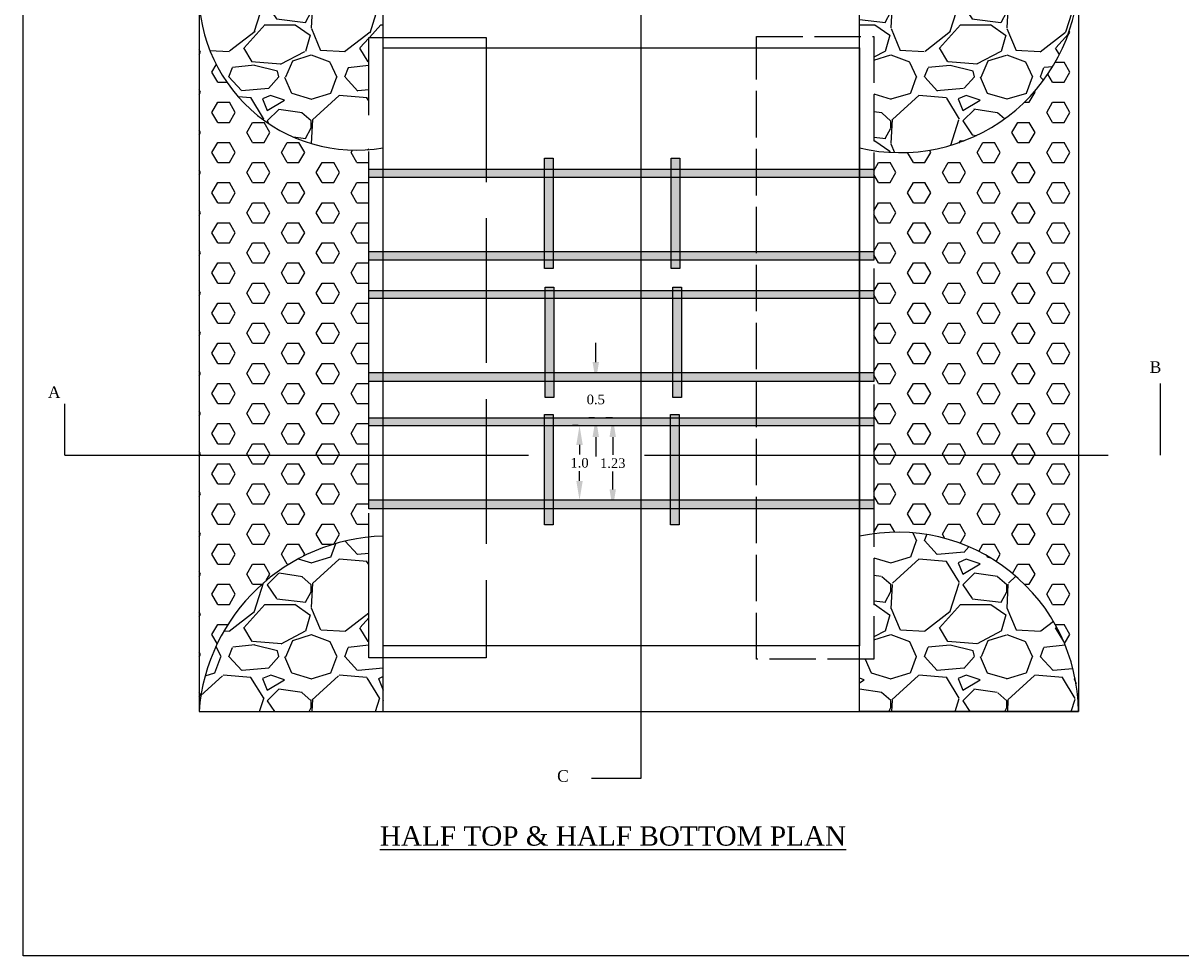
# Model space of a CAD drawing. Header units: inches. Extents: x 34642 to 85487, y 1750 to 20962.
# Tile 1 of 3: x 34642 to 34672, y 20925 to 20949. Entities that reach past the tile are written whole.
import ezdxf

# ---------------------------------------------------------------- set-up
doc = ezdxf.new("R2010")
doc.units = ezdxf.units.IN
doc.header["$MEASUREMENT"] = 0
doc.linetypes.add('ACAD_ISO02W100', pattern=[15, 12, -3])
doc.dimstyles.get("Standard").update_dxf_attribs({"dimtxt": 0.18, "dimasz": 0.18, "dimexe": 0.18, "dimexo": 0.0625, "dimgap": 0.09, "dimtad": 0, "dimtih": 1, "dimtoh": 1, "dimdec": 4, "dimzin": 0, "dimdsep": 46, "dimtxsty": 'Standard', "dimcen": 0.09, "dimadec": 0, "dimazin": 0, "dimtfac": 1, "dimtdec": 4, "dimtofl": 0, "dimtmove": 0, "dimatfit": 3, "dimfxl": 1, "dimtolj": 1, "dimtzin": 0, "dimarcsym": 0})

# ---------------------------------------------------------------- blocks, each defined once
blk = doc.blocks.new('*D22')
at = {"color": 0, "lineweight": -2, "transparency": 16777216}
for p, q in [((34656.433, 20938.785), (34656.287, 20938.785)), ((34656.467, 20938.285), (34656.467, 20938.038)), ((34656.467, 20937.355), (34656.467, 20937.603)), ((34656.519, 20936.855), (34656.287, 20936.855))]:
    blk.add_line(p, q, dxfattribs=at)
at = {"color": 0, "transparency": 16777216}
for points in [[(34656.384, 20938.285), (34656.551, 20938.285), (34656.467, 20938.785)], [(34656.384, 20937.355), (34656.551, 20937.355), (34656.467, 20936.855)]]:
    blk.add_solid(points, dxfattribs=at)
at = {"layer": 'Defpoints', "color": 0, "transparency": 16777216}
for p in [(34656.496, 20938.785), (34656.467, 20936.855), (34656.582, 20936.855)]:
    blk.add_point(p, dxfattribs=at)
at = {"color": 0, "transparency": 16777216, "insert": (34656.467, 20937.82), "char_height": 0.045, "attachment_point": 5}
blk.add_mtext('\\A1;{\\fTimes New Roman|b0|i0|c186|p18;\\H5.556x;1.0}', dxfattribs=at)
blk = doc.blocks.new('*D23')
at = {"color": 0, "lineweight": -2, "transparency": 16777216}
for p, q in [((34656.888, 20940.43), (34656.888, 20940.93)), ((34656.868, 20939.93), (34656.708, 20939.93)), ((34656.854, 20938.988), (34656.708, 20938.988)), ((34656.888, 20938.488), (34656.888, 20937.988))]:
    blk.add_line(p, q, dxfattribs=at)
at = {"color": 0, "transparency": 16777216}
for points in [[(34656.804, 20940.43), (34656.971, 20940.43), (34656.888, 20939.93)], [(34656.804, 20938.488), (34656.971, 20938.488), (34656.888, 20938.988)]]:
    blk.add_solid(points, dxfattribs=at)
at = {"layer": 'Defpoints', "color": 0, "transparency": 16777216}
for p in [(34656.888, 20939.93), (34656.931, 20939.93), (34656.916, 20938.988)]:
    blk.add_point(p, dxfattribs=at)
at = {"color": 0, "transparency": 16777216, "insert": (34656.888, 20939.459), "char_height": 0.045, "attachment_point": 5}
blk.add_mtext('\\A1;{\\fTimes New Roman|b0|i0|c186|p18;\\H5.556x;0.5}', dxfattribs=at)
blk = doc.blocks.new('*D24')
at = {"color": 0, "lineweight": -2, "transparency": 16777216}
for p, q in [((34657.323, 20938.988), (34657.146, 20938.988)), ((34657.326, 20938.488), (34657.326, 20938.028)), ((34657.326, 20937.134), (34657.326, 20937.593)), ((34657.329, 20936.634), (34657.146, 20936.634))]:
    blk.add_line(p, q, dxfattribs=at)
at = {"color": 0, "transparency": 16777216}
for points in [[(34657.243, 20938.488), (34657.41, 20938.488), (34657.326, 20938.988)], [(34657.243, 20937.134), (34657.41, 20937.134), (34657.326, 20936.634)]]:
    blk.add_solid(points, dxfattribs=at)
at = {"layer": 'Defpoints', "color": 0, "transparency": 16777216}
for p in [(34657.386, 20938.988), (34657.326, 20936.634), (34657.391, 20936.634)]:
    blk.add_point(p, dxfattribs=at)
at = {"color": 0, "transparency": 16777216, "insert": (34657.326, 20937.811), "char_height": 0.045, "attachment_point": 5}
blk.add_mtext('\\A1;{\\fTimes New Roman|b0|i0|c186|p18;\\H5.556x;1.23}', dxfattribs=at)

msp = doc.modelspace()

# ---------------------------------------------------------------- hatches: boundary and pattern name
h = msp.add_hatch()
h.set_pattern_fill('HEX', color=256, scale=2.4, style=0)
h.set_pattern_definition([(0, (34652.50553, 20950.7873), (0, 0.519615), [0.3, -0.6]), (120, (34652.50553, 20950.7873), (-0.45, -0.259808), [0.3, -0.6]), (60, (34652.80553, 20950.7873), (-0.45, 0.259808), [0.3, -0.6])])
h.paths.add_polyline_path([(34651.0126, 20945.92351, -0.41704905), (34646.62171, 20949.72071), (34646.62171, 20931.38758, -0.36279972), (34651.0126, 20935.89848)])
h.paths.add_polyline_path([(34669.37811, 20950.27215, -0.44497289), (34664.08443, 20945.89867), (34664.08443, 20935.98756, -0.4502464), (34669.37811, 20931.38758)])
h.paths.add_polyline_path([(34651.38738, 20955.37497), (34646.62171, 20955.37497), (34646.62171, 20954.86251), (34651.38738, 20954.86251)])
h = msp.add_hatch()
h.set_pattern_fill('GRAVEL', color=256, scale=3, style=0)
h.set_pattern_definition([(228.0128, (34654.66553, 20953.7873), (-23.9999947, -27.000004), [0.40361, -39.95726]), (184.9697, (34654.39553, 20953.48729), (36.00000315, 2.9999739), [0.6926, -68.567775]), (132.5104, (34653.70553, 20953.4273), (29.9999722, -33.000026), [0.48836, -48.3481]), (267.2737, (34652.53553, 20952.67729), (2.99998805, 60.0000009), [0.63071, -62.44067]), (292.8337, (34652.50553, 20952.04729), (-15.0000297, 35.9999892), [0.61847, -61.22812]), (357.2737, (34652.74553, 20951.47729), (-60.0000009, 2.99998805), [0.63071, -62.44067]), (37.6942, (34653.37553, 20951.44729), (-39.00002204, -29.9999712), [0.83409, -82.57455]), (72.2553, (34654.03553, 20951.95729), (21.0000323, 65.9999887), [0.78746, -77.95896]), (121.4296, (34654.27553, 20952.70729), (-24.0000247, 38.9999851), [0.63285, -62.65222]), (175.2364, (34653.94553, 20953.2473), (33.0000028, -2.9999746), [0.7225, -35.40229]), (222.3974, (34653.22553, 20953.30729), (-36.00002205, -32.99997625), [0.934344, -92.500125]), (138.8141, (34655.50553, 20952.6473), (-21.0000088, 17.999992), [0.3189, -31.57153]), (171.4692, (34655.26553, 20952.8573), (38.99999485, -6.0000237), [0.60671, -60.06453]), (225, (34654.6655, 20952.9473), (-3e-16, -3), [0.42426, -3.81838]), (203.1986, (34654.45553, 20953.3073), (14.999999, 6.000004), [0.22847, -22.61885]), (291.8014, (34654.24553, 20953.2173), (-3, 9.000001), [0.3231, -15.83239]), (30.9638, (34654.36553, 20952.9173), (8.999994, 6.000007), [0.52479, -16.96807]), (161.565, (34654.8155, 20953.1873), (6, -2.999995), [0.37947, -9.10736]), (16.3895, (34652.50553, 20953.2173), (30.0000066, 8.9999781), [0.5316, -52.62853]), (70.3462, (34653.01553, 20953.3673), (-11.9999857, -33.0000064), [0.44598, -44.15222]), (293.1986, (34654.81553, 20953.7873), (-6.000004, 14.999999), [0.45694, -22.39037]), (343.6105, (34654.99553, 20953.3673), (-30.0000066, 8.9999781), [0.5316, -52.62853]), (339.444, (34652.50553, 20951.3573), (-15.0000055, 5.999988), [0.51264, -25.11937]), (294.7751, (34652.98553, 20951.1773), (-14.9999766, 33.0000103), [0.42953, -42.52393]), (66.8014, (34654.84553, 20950.7873), (6.000004, 14.999999), [0.45694, -22.39037]), (17.354, (34655.02553, 20951.2073), (-39.000006, -11.9999835), [0.50289, -49.78627]), (69.444, (34653.37553, 20950.7873), (-5.999988, -15.0000055), [0.25632, -25.3757]), (101.31, (34654.66553, 20950.7873), (-2.999993, 12.000002), [0.15297, -15.14409]), (165.9638, (34654.6355, 20950.9373), (9.000002, -2.999994), [0.61847, -11.75085]), (186.009, (34654.03553, 20951.0873), (29.9999993, 2.999998), [0.57315, -56.74177]), (303.69, (34654.3655, 20952.6473), (-3.000004, 6), [0.43267, -10.38399]), (353.1572, (34654.60553, 20952.28729), (50.9999981, -6.000024), [0.75538, -74.78269]), (60.9454, (34655.35553, 20952.1973), (-12, -21.000001), [0.30887, -30.57802]), (90, (34655.5055, 20952.4673), (-3, 3), [0.18, -2.82]), (120.2564, (34653.97553, 20951.1773), (11.9999847, -21.0000074), [0.41677, -41.26056]), (48.0128, (34653.76553, 20951.5373), (23.9999947, 27.000004), [0.80722, -39.55366]), (0, (34654.3055, 20952.1373), (3, 3), [0.78, -2.22]), (325.3048, (34655.08553, 20952.1373), (-29.9999828, 21.0000258), [0.47434, -46.95982]), (254.0546, (34655.47553, 20951.8673), (-3, -12.0000004), [0.4368, -21.40352]), (207.646, (34655.35553, 20951.44729), (-56.9999874, -30.00002314), [0.711195, -70.40842]), (175.4261, (34654.72553, 20951.11729), (-39.0000017, 2.9999844), [0.7524, -74.48722])])
h.paths.add_polyline_path([(34651.0126, 20948.82876), (34651.38738, 20948.82876), (34651.38738, 20950.27215), (34646.62171, 20950.27215), (34646.62171, 20949.72071, 0.41704905), (34651.0126, 20945.92351)])
h.paths.add_polyline_path([(34651.0126, 20935.89848, 0.36279972), (34646.62171, 20931.38758), (34651.38738, 20931.38758), (34651.38738, 20932.77488), (34651.0126, 20932.77488)])
h.paths.add_polyline_path([(34664.08443, 20935.98756), (34664.08443, 20932.74308), (34663.70965, 20932.74308), (34663.70965, 20931.38758), (34669.37811, 20931.38758, 0.4502464)])
h.paths.add_polyline_path([(34669.37811, 20950.27215), (34663.70965, 20950.27215), (34663.70965, 20948.85056), (34664.08443, 20948.85056), (34664.08443, 20945.89867, 0.44497289)])
h = msp.add_hatch(color=256)
h.set_gradient(color1=(232, 54, 23), one_color=1, tint=1, name='INVSPHERICAL')
h.paths.add_polyline_path([(34655.56185, 20945.41861), (34655.78704, 20945.41861), (34655.78704, 20945.70752), (34655.56185, 20945.70752)])
h.paths.add_polyline_path([(34655.56185, 20943.28546), (34655.78704, 20943.28546), (34655.78704, 20945.21629), (34655.56185, 20945.21629)])
h.paths.add_polyline_path([(34655.78704, 20942.85164), (34655.78704, 20943.06468), (34655.56185, 20943.06468), (34655.56185, 20942.85164)])
h.paths.add_polyline_path([(34659.06398, 20945.70752), (34658.83879, 20945.70752), (34658.83879, 20945.41861), (34659.06398, 20945.41861)])
h.paths.add_polyline_path([(34659.06398, 20945.21629), (34658.83879, 20945.21629), (34658.83879, 20943.28546), (34659.06398, 20943.28546)])
h.paths.add_polyline_path([(34658.83879, 20943.06468), (34658.83879, 20942.85164), (34659.06398, 20942.85164), (34659.06398, 20943.06468)])
h.paths.add_polyline_path([(34655.57774, 20942.37028), (34655.57774, 20942.28368), (34655.80293, 20942.28368), (34655.80293, 20942.37028)])
h.paths.add_polyline_path([(34655.57774, 20940.15053), (34655.80293, 20940.15053), (34655.80293, 20942.08136), (34655.57774, 20942.08136)])
h.paths.add_polyline_path([(34655.80293, 20939.92975), (34655.57774, 20939.92975), (34655.57774, 20939.5144), (34655.80293, 20939.5144)])
h.paths.add_polyline_path([(34659.10531, 20942.28368), (34659.10531, 20942.37028), (34658.88012, 20942.37028), (34658.88012, 20942.28368)])
h.paths.add_polyline_path([(34659.10531, 20942.08136), (34658.88012, 20942.08136), (34658.88012, 20940.15053), (34659.10531, 20940.15053)])
h.paths.add_polyline_path([(34659.10531, 20939.92975), (34658.88012, 20939.92975), (34658.88012, 20939.5144), (34659.10531, 20939.5144)])
h.paths.add_polyline_path([(34655.78646, 20938.98781), (34655.78646, 20939.0744), (34655.56127, 20939.0744), (34655.56127, 20938.98781)])
h.paths.add_polyline_path([(34655.56127, 20936.63388), (34655.78646, 20936.63388), (34655.78646, 20938.98781), (34655.56127, 20938.98781)])
h.paths.add_polyline_path([(34655.56127, 20936.21852), (34655.78646, 20936.21852), (34655.78646, 20936.63388), (34655.56127, 20936.63388)])
h.paths.add_polyline_path([(34659.04325, 20938.98781), (34659.04325, 20939.0744), (34658.81806, 20939.0744), (34658.81806, 20938.98781)])
h.paths.add_polyline_path([(34658.81806, 20936.63388), (34659.04325, 20936.63388), (34659.04325, 20938.98781), (34658.81806, 20938.98781)])
h.paths.add_polyline_path([(34659.04325, 20936.63388), (34658.81806, 20936.63388), (34658.81806, 20936.21852), (34659.04325, 20936.21852)])
h = msp.add_hatch(color=256)
h.set_gradient(color1=(0, 0, 255), one_color=1, tint=1, name='INVSPHERICAL')
h.paths.add_polyline_path([(34654.04937, 20945.21629), (34654.04937, 20945.41861), (34651.38738, 20945.41861), (34651.38738, 20945.21629)])
h.paths.add_polyline_path([(34651.38738, 20945.21629), (34651.38738, 20945.41861), (34651.0126, 20945.41861), (34651.0126, 20945.21629)])
h.paths.add_polyline_path([(34654.04937, 20945.41861), (34654.04937, 20945.21629), (34655.56185, 20945.21629), (34655.56185, 20945.41861)])
h.paths.add_polyline_path([(34655.78704, 20945.41861), (34655.56185, 20945.41861), (34655.56185, 20945.21629), (34655.78704, 20945.21629)])
h.paths.add_polyline_path([(34655.78704, 20945.41861), (34655.78704, 20945.21629), (34658.83879, 20945.21629), (34658.83879, 20945.41861)])
h.paths.add_polyline_path([(34659.06398, 20945.41861), (34658.83879, 20945.41861), (34658.83879, 20945.21629), (34659.06398, 20945.21629)])
h.paths.add_polyline_path([(34661.04766, 20945.21629), (34661.04766, 20945.41861), (34659.06398, 20945.41861), (34659.06398, 20945.21629)])
h.paths.add_polyline_path([(34661.04766, 20945.41861), (34661.04766, 20945.21629), (34663.70965, 20945.21629), (34663.70965, 20945.41861)])
h.paths.add_polyline_path([(34664.08443, 20945.21629), (34664.08443, 20945.41861), (34663.70965, 20945.41861), (34663.70965, 20945.21629)])
h.paths.add_polyline_path([(34663.70965, 20943.28546), (34663.70965, 20943.06468), (34664.08443, 20943.06468), (34664.08443, 20943.28546)])
h.paths.add_polyline_path([(34663.70965, 20943.06468), (34663.70965, 20943.28546), (34661.04766, 20943.28546), (34661.04766, 20943.06468)])
h.paths.add_polyline_path([(34659.06398, 20943.28546), (34659.06398, 20943.06468), (34661.04766, 20943.06468), (34661.04766, 20943.28546)])
h.paths.add_polyline_path([(34659.06398, 20943.06468), (34659.06398, 20943.28546), (34658.83879, 20943.28546), (34658.83879, 20943.06468)])
h.paths.add_polyline_path([(34658.83879, 20943.06468), (34658.83879, 20943.28546), (34655.78704, 20943.28546), (34655.78704, 20943.06468)])
h.paths.add_polyline_path([(34655.56185, 20943.06468), (34655.78704, 20943.06468), (34655.78704, 20943.28546), (34655.56185, 20943.28546)])
h.paths.add_polyline_path([(34654.04937, 20943.28546), (34654.04937, 20943.06468), (34655.56185, 20943.06468), (34655.56185, 20943.28546)])
h.paths.add_polyline_path([(34651.38738, 20943.28546), (34651.38738, 20943.06468), (34654.04937, 20943.06468), (34654.04937, 20943.28546)])
h.paths.add_polyline_path([(34651.38738, 20943.06468), (34651.38738, 20943.28546), (34651.0126, 20943.28546), (34651.0126, 20943.06468)])
h.paths.add_polyline_path([(34651.38738, 20942.08136), (34651.38738, 20942.28368), (34651.0126, 20942.28368), (34651.0126, 20942.08136)])
h.paths.add_polyline_path([(34654.04937, 20942.08136), (34654.04937, 20942.28368), (34651.38738, 20942.28368), (34651.38738, 20942.08136)])
h.paths.add_polyline_path([(34654.04937, 20942.28368), (34654.04937, 20942.08136), (34655.57774, 20942.08136), (34655.57774, 20942.28368)])
h.paths.add_polyline_path([(34655.57774, 20942.08136), (34655.80293, 20942.08136), (34655.80293, 20942.28368), (34655.57774, 20942.28368)])
h.paths.add_polyline_path([(34655.80293, 20942.28368), (34655.80293, 20942.08136), (34658.88012, 20942.08136), (34658.88012, 20942.28368)])
h.paths.add_polyline_path([(34659.10531, 20942.08136), (34659.10531, 20942.28368), (34658.88012, 20942.28368), (34658.88012, 20942.08136)])
h.paths.add_polyline_path([(34661.04766, 20942.08136), (34661.04766, 20942.28368), (34659.10531, 20942.28368), (34659.10531, 20942.08136)])
h.paths.add_polyline_path([(34663.70965, 20942.08136), (34663.70965, 20942.28368), (34661.04766, 20942.28368), (34661.04766, 20942.08136)])
h.paths.add_polyline_path([(34663.70965, 20942.28368), (34663.70965, 20942.08136), (34664.08443, 20942.08136), (34664.08443, 20942.28368)])
h.paths.add_polyline_path([(34651.0126, 20940.15053), (34651.0126, 20939.92975), (34651.38738, 20939.92975), (34651.38738, 20940.15053)])
h.paths.add_polyline_path([(34651.38738, 20940.15053), (34651.38738, 20939.92975), (34654.04937, 20939.92975), (34654.04937, 20940.15053)])
h.paths.add_polyline_path([(34654.04937, 20940.15053), (34654.04937, 20939.92975), (34655.57774, 20939.92975), (34655.57774, 20940.15053)])
h.paths.add_polyline_path([(34655.57774, 20940.15053), (34655.57774, 20939.92975), (34655.80293, 20939.92975), (34655.80293, 20940.15053)])
h.paths.add_polyline_path([(34658.88012, 20939.92975), (34658.88012, 20940.15053), (34655.80293, 20940.15053), (34655.80293, 20939.92975)])
h.paths.add_polyline_path([(34658.88012, 20939.92975), (34659.10531, 20939.92975), (34659.10531, 20940.15053), (34658.88012, 20940.15053)])
h.paths.add_polyline_path([(34659.10531, 20940.15053), (34659.10531, 20939.92975), (34661.04766, 20939.92975), (34661.04766, 20940.15053)])
h.paths.add_polyline_path([(34661.04766, 20940.15053), (34661.04766, 20939.92975), (34663.70965, 20939.92975), (34663.70965, 20940.15053)])
h.paths.add_polyline_path([(34664.08443, 20939.92975), (34664.08443, 20940.15053), (34663.70965, 20940.15053), (34663.70965, 20939.92975)])
h.paths.add_polyline_path([(34651.38738, 20938.78549), (34651.38738, 20938.98781), (34651.0126, 20938.98781), (34651.0126, 20938.78549)])
h.paths.add_polyline_path([(34654.04937, 20938.78549), (34654.04937, 20938.98781), (34651.38738, 20938.98781), (34651.38738, 20938.78549)])
h.paths.add_polyline_path([(34655.56127, 20938.78549), (34655.56127, 20938.98781), (34654.04937, 20938.98781), (34654.04937, 20938.78549)])
h.paths.add_polyline_path([(34655.78646, 20938.98781), (34655.56127, 20938.98781), (34655.56127, 20938.78549), (34655.78646, 20938.78549)])
h.paths.add_polyline_path([(34655.78646, 20938.98781), (34655.78646, 20938.78549), (34658.81806, 20938.78549), (34658.81806, 20938.98781)])
h.paths.add_polyline_path([(34659.04325, 20938.78549), (34659.04325, 20938.98781), (34658.81806, 20938.98781), (34658.81806, 20938.78549)])
h.paths.add_polyline_path([(34661.04766, 20938.78549), (34661.04766, 20938.98781), (34659.04325, 20938.98781), (34659.04325, 20938.78549)])
h.paths.add_polyline_path([(34663.70965, 20938.78549), (34663.70965, 20938.98781), (34661.04766, 20938.98781), (34661.04766, 20938.78549)])
h.paths.add_polyline_path([(34663.70965, 20938.98781), (34663.70965, 20938.78549), (34664.08443, 20938.78549), (34664.08443, 20938.98781)])
h.paths.add_polyline_path([(34651.0126, 20936.85465), (34651.0126, 20936.63388), (34651.38738, 20936.63388), (34651.38738, 20936.85465)])
h.paths.add_polyline_path([(34654.04937, 20936.63388), (34654.04937, 20936.85465), (34651.38738, 20936.85465), (34651.38738, 20936.63388)])
h.paths.add_polyline_path([(34654.04937, 20936.85465), (34654.04937, 20936.63388), (34655.56127, 20936.63388), (34655.56127, 20936.85465)])
h.paths.add_polyline_path([(34655.56127, 20936.63388), (34655.78646, 20936.63388), (34655.78646, 20936.85465), (34655.56127, 20936.85465)])
h.paths.add_polyline_path([(34658.81806, 20936.63388), (34658.81806, 20936.85465), (34655.78646, 20936.85465), (34655.78646, 20936.63388)])
h.paths.add_polyline_path([(34659.04325, 20936.85465), (34658.81806, 20936.85465), (34658.81806, 20936.63388), (34659.04325, 20936.63388)])
h.paths.add_polyline_path([(34661.04766, 20936.63388), (34661.04766, 20936.85465), (34659.04325, 20936.85465), (34659.04325, 20936.63388)])
h.paths.add_polyline_path([(34663.70965, 20936.63388), (34663.70965, 20936.85465), (34661.04766, 20936.85465), (34661.04766, 20936.63388)])
h.paths.add_polyline_path([(34664.08443, 20936.63388), (34664.08443, 20936.85465), (34663.70965, 20936.85465), (34663.70965, 20936.63388)])

# ---------------------------------------------------------------- linework, layer by layer
for p, q in [((34658.05146, 20950.82292), (34658.05146, 20929.65022)), ((34646.62171, 20950.27215), (34646.62171, 20931.38758)), ((34671.50451, 20938.02134), (34671.50451, 20939.87678)), ((34643.14909, 20938.02134), (34643.14909, 20939.35203)), ((34651.38738, 20931.38758), (34669.37811, 20931.38758)), ((34658.05146, 20929.65022), (34656.77964, 20929.65022))]:
    msp.add_line(p, q)
at = {"linetype": 'ACAD_ISO02W100'}
msp.add_line((34643.14909, 20938.02134), (34671.50451, 20938.02134), dxfattribs=at)
for points in [[(34694.32997, 20925.06436), (34642.07052, 20925.06436), (34642.07052, 20961.78729), (34694.32997, 20961.78729)], [(34651.38738, 20950.27215), (34646.62171, 20950.27215), (34646.62171, 20931.38758), (34651.38738, 20931.38758)], [(34663.70965, 20950.27215), (34669.37811, 20950.27215), (34669.37811, 20931.38758), (34663.70965, 20931.38758)], [(34651.38738, 20948.5605), (34663.70965, 20948.5605), (34663.70965, 20933.08785), (34651.38738, 20933.08785)], [(34655.56185, 20945.70752), (34655.78704, 20945.70752), (34655.78704, 20942.85164), (34655.56185, 20942.85164)], [(34658.83879, 20945.70752), (34659.06398, 20945.70752), (34659.06398, 20942.85164), (34658.83879, 20942.85164)], [(34651.0126, 20945.41861), (34664.08443, 20945.41861), (34664.08443, 20943.06468), (34651.0126, 20943.06468)], [(34651.0126, 20945.21629), (34664.08443, 20945.21629), (34664.08443, 20943.28546), (34651.0126, 20943.28546)], [(34655.57774, 20942.37028), (34655.80293, 20942.37028), (34655.80293, 20939.5144), (34655.57774, 20939.5144)], [(34658.88012, 20942.37028), (34659.10531, 20942.37028), (34659.10531, 20939.5144), (34658.88012, 20939.5144)], [(34651.0126, 20942.28368), (34664.08443, 20942.28368), (34664.08443, 20939.92975), (34651.0126, 20939.92975)], [(34651.0126, 20942.08136), (34664.08443, 20942.08136), (34664.08443, 20940.15053), (34651.0126, 20940.15053)], [(34655.56127, 20939.0744), (34655.78646, 20939.0744), (34655.78646, 20936.21852), (34655.56127, 20936.21852)], [(34658.81806, 20939.0744), (34659.04325, 20939.0744), (34659.04325, 20936.21852), (34658.81806, 20936.21852)], [(34651.0126, 20938.98781), (34664.08443, 20938.98781), (34664.08443, 20936.63388), (34651.0126, 20936.63388)], [(34651.0126, 20938.78549), (34664.08443, 20938.78549), (34664.08443, 20936.85465), (34651.0126, 20936.85465)]]:
    msp.add_lwpolyline(points, close=True)
at = {"linetype": 'ACAD_ISO02W100', "ltscale": 0.312}
msp.add_lwpolyline([(34651.0126, 20948.82876), (34654.04937, 20948.82876), (34654.04937, 20932.77488), (34651.0126, 20932.77488)], close=True, dxfattribs=at)
at = {"linetype": 'ACAD_ISO02W100', "ltscale": 0.1}
msp.add_lwpolyline([(34661.04766, 20948.85056), (34664.08443, 20948.85056), (34664.08443, 20932.74308), (34661.04766, 20932.74308)], close=True, dxfattribs=at)
for centre, radius, start, end in [((34650.69747, 20949.99643), 4.08508, 176.129899, 279.722936), ((34664.76063, 20950.47069), 4.62175, 256.855971, 357.537967), ((34651.51641, 20931.01558), 4.90882, 91.506229, 175.653888), ((34664.6949, 20931.34411), 4.68341, 0.531841, 102.144162)]:
    msp.add_arc(centre, radius, start, end)

# ---------------------------------------------------------------- texts
at = {"attachment_point": 4}
for s, insert, char_height in [(' {\\fTimes New Roman|b0|i0|c0|p18;\\H8.333x; B}', (34671.09221, 20940.29847), 0.036), (' {\\fTimes New Roman|b0|i0|c0|p18;\\H8.333x; A}', (34642.58453, 20939.64848), 0.036), (' {\\fTimes New Roman|b0|i0|c0|p18;\\H8.333x; C}', (34655.75993, 20929.71629), 0.036), ('{\\fTimes New Roman|b0|i0|c186|p18;\\LHALF TOP & HALF BOTTOM PLAN}', (34651.30134, 20928.16209), 0.5)]:
    msp.add_mtext(s, dxfattribs=dict(at, insert=insert, char_height=char_height))

# ---------------------------------------------------------------- dimensions: what is measured, and where the dimension line sits
for base, p1, p2, text, picture, middle in [((34656.88783, 20939.92975), (34656.9163, 20938.98781), (34656.93054, 20939.92975), '{\\fTimes New Roman|b0|i0|c186|p18;\\H5.556x;0.5}', '*D23', (34656.88783, 20939.45878)), ((34656.4672, 20936.85465), (34656.49587, 20938.78549), (34656.58186, 20936.85465), '{\\fTimes New Roman|b0|i0|c186|p18;\\H5.556x;1.0}', '*D22', (34656.4672, 20937.82007)), ((34657.32622, 20936.63388), (34657.38599, 20938.98781), (34657.39142, 20936.63388), '{\\fTimes New Roman|b0|i0|c186|p18;\\H5.556x;1.23}', '*D24', (34657.32622, 20937.81084))]:
    dim = msp.add_linear_dim(base=base, p1=p1, p2=p2, angle=90, text=text, dimstyle='Standard', override={"dimtxt": 0.045, "dimasz": 0.5})
    dim.commit()
    dim.dimension.update_dxf_attribs({"geometry": picture, "text_midpoint": middle})

doc.saveas('drawing.dxf')
